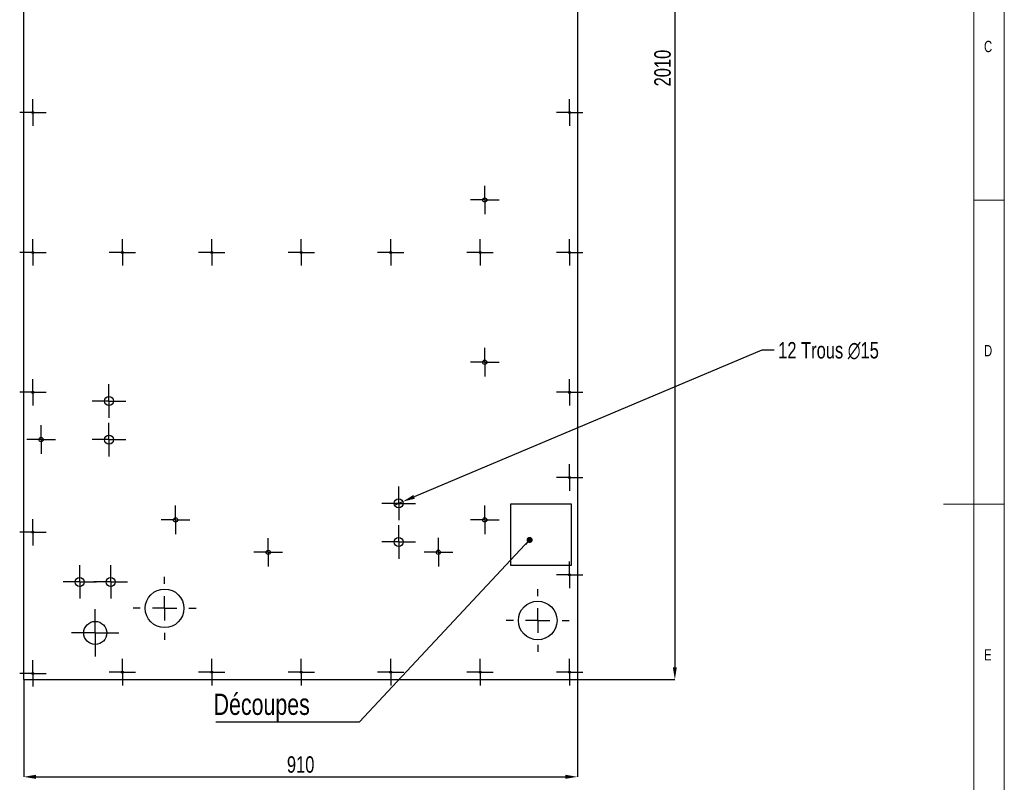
# Model space of a CAD drawing. Header units: millimetres. Extents: x 5 to 589, y 5 to 415.
# Tile 8 of 9: x 427 to 589, y 164 to 290. Entities that reach past the tile are written whole.
import ezdxf

# ---------------------------------------------------------------- set-up
doc = ezdxf.new("R2010")
doc.units = ezdxf.units.MM
doc.header["$PDSIZE"] = -1
doc.linetypes.add('CENTERX2', pattern=[20.32, 12.7, -2.54, 2.54, -2.54])
for name, color, linetype in [('COTES', 1, 'Continuous'), ('GRAVURES', 9, 'Continuous'), ('NOTES', 6, 'Continuous'), ('TRAIT-MIXTES', 3, 'CENTERX2')]:
    doc.layers.add(name, color=color, linetype=linetype)
doc.layers.add('TRAIT-FORT', color=4, linetype='Continuous', lineweight=25)
doc.styles.add('SLDTEXTSTYLE0', font='TXT', dxfattribs={"width": 0.75})
doc.dimstyles.new('SLDDIMSTYLE0', dxfattribs={"dimtxt": 0.18, "dimasz": 1, "dimexe": 0, "dimexo": 0.0625, "dimgap": 0, "dimtad": 0, "dimtih": 1, "dimtoh": 1, "dimdec": 0, "dimrnd": 1e-09, "dimzin": 0, "dimdsep": 46, "dimtxsty": 'Standard', "dimblk1": 'DOT', "dimblk2": 'DOT', "dimsah": 1, "dimcen": 0.09, "dimadec": 0, "dimazin": 0, "dimtfac": 1, "dimtdec": 0, "dimtofl": 0, "dimtmove": 0, "dimatfit": 3, "dimldrblk": 'DOT', "dimfxl": 1, "dimfrac": 2, "dimtolj": 1, "dimtzin": 0, "dimarcsym": 0})
doc.dimstyles.new('SLDDIMSTYLE4', dxfattribs={"dimtxt": 2.7, "dimasz": 2, "dimexe": 0, "dimexo": 0.0625, "dimgap": 0.675, "dimtad": 1, "dimdec": 0, "dimlfac": 10, "dimrnd": 1e-09, "dimzin": 12, "dimdsep": 46, "dimtxsty": 'SLDTEXTSTYLE0', "dimsah": 1, "dimcen": 0.09, "dimadec": 0, "dimazin": 3, "dimtfac": 1, "dimtdec": 0, "dimtofl": 0, "dimtmove": 0, "dimatfit": 3, "dimfxl": 1, "dimfrac": 2, "dimtolj": 1, "dimtzin": 12, "dimarcsym": 0})
doc.dimstyles.new('SLDDIMSTYLE5', dxfattribs={"dimtxt": 2.7, "dimasz": 2, "dimexe": 0, "dimexo": 0.0625, "dimgap": 0.675, "dimtad": 0, "dimtih": 1, "dimtoh": 1, "dimdec": 0, "dimlfac": 10, "dimrnd": 1e-09, "dimzin": 12, "dimdsep": 46, "dimtxsty": 'SLDTEXTSTYLE0', "dimblk1": 'NONE', "dimsah": 1, "dimcen": 0, "dimadec": 0, "dimazin": 3, "dimtfac": 1, "dimtdec": 0, "dimtmove": 0, "dimatfit": 3, "dimldrblk": 'NONE', "dimfxl": 1, "dimfrac": 2, "dimtolj": 1, "dimtzin": 12, "dimarcsym": 0})

# ---------------------------------------------------------------- blocks, each defined once
blk = doc.blocks.new('_D_50')
at = {"layer": 'COTES', "color": 0, "lineweight": -2, "transparency": 16777216}
for p, q in [((518.92, 382.19), (534.86, 382.19)), ((534.86, 380.19), (534.86, 183.19)), ((518.92, 181.19), (534.86, 181.19))]:
    blk.add_line(p, q, dxfattribs=at)
at = {"layer": 'COTES', "color": 0, "transparency": 16777216}
for points in [[(534.53, 380.19), (535.19, 380.19), (534.86, 382.19)], [(534.53, 183.19), (535.19, 183.19), (534.86, 181.19)]]:
    blk.add_solid(points, dxfattribs=at)
at = {"layer": 'Defpoints', "color": 0, "transparency": 16777216}
for p in [(518.86, 382.19), (518.86, 181.19), (534.86, 181.19)]:
    blk.add_point(p, dxfattribs=at)
at = {"layer": 'COTES', "color": 0, "transparency": 16777216, "insert": (531.48, 281.69), "char_height": 2.7, "attachment_point": 2, "rotation": 90, "style": 'SLDTEXTSTYLE0'}
blk.add_mtext('\\A1;2010', dxfattribs=at)
blk = doc.blocks.new('_D_51')
at = {"layer": 'COTES', "color": 0, "lineweight": -2, "transparency": 16777216}
for p, q in [((427.87, 181.13), (427.87, 165.19)), ((518.86, 181.13), (518.86, 165.19)), ((429.87, 165.19), (516.86, 165.19))]:
    blk.add_line(p, q, dxfattribs=at)
at = {"layer": 'COTES', "color": 0, "transparency": 16777216}
for points in [[(429.87, 165.53), (429.87, 164.86), (427.87, 165.19)], [(516.86, 165.53), (516.86, 164.86), (518.86, 165.19)]]:
    blk.add_solid(points, dxfattribs=at)
at = {"layer": 'Defpoints', "color": 0, "transparency": 16777216}
for p in [(427.87, 181.19), (518.86, 181.19), (518.86, 165.19)]:
    blk.add_point(p, dxfattribs=at)
at = {"layer": 'COTES', "color": 0, "transparency": 16777216, "insert": (473.37, 168.57), "char_height": 2.7, "attachment_point": 2, "style": 'SLDTEXTSTYLE0'}
blk.add_mtext('\\A1;910', dxfattribs=at)
blk = doc.blocks.new('_D_54')
at = {"layer": 'COTES', "color": 0, "lineweight": -2, "transparency": 16777216}
for p, q in [((549.16, 235.31), (492.01, 211.21)), ((551.16, 235.31), (549.16, 235.31)), ((488.79, 209.86), (490.17, 210.44))]:
    blk.add_line(p, q, dxfattribs=at)
at = {"layer": 'COTES', "color": 0, "transparency": 16777216}
blk.add_solid([(491.88, 211.52), (492.14, 210.91), (490.17, 210.44)], dxfattribs=at)
at = {"layer": 'Defpoints', "color": 0, "transparency": 16777216}
for p in [(490.17, 210.44), (488.79, 209.86)]:
    blk.add_point(p, dxfattribs=at)
at = {"layer": 'COTES', "color": 0, "transparency": 16777216, "insert": (551.84, 236.66), "char_height": 2.7, "attachment_point": 1, "style": 'SLDTEXTSTYLE0'}
blk.add_mtext('\\A1;12 Trous ∅15', dxfattribs=at)
blk = doc.blocks.new('_None')
blk = doc.blocks.new('SW_NOTE_8')
at = {"layer": 'NOTES', "color": 0}
blk.add_line((-23.59, 0), (0, 0), dxfattribs=at)
at = {"layer": 'NOTES', "color": 0, "insert": (-23.97, 4.65), "char_height": 3.5, "attachment_point": 1, "style": 'SLDTEXTSTYLE0'}
blk.add_mtext('Découpes', dxfattribs=at)
blk = doc.blocks.new('_Dot')
at = {"color": 0, "linetype": 'ByBlock', "lineweight": -2}
blk.add_line((-0.5, 0), (-1, 0), dxfattribs=at)
at = {"color": 0, "linetype": 'ByBlock', "const_width": 0.5}
blk.add_lwpolyline([(-0.25, 0, 1), (0.25, 0, 1)], format="xyb", close=True, dxfattribs=at)
blk = doc.blocks.new('SW_CENTERMARKSYMBOL_159')
at = {"layer": 'TRAIT-MIXTES', "color": 0}
for p, q in [((0, 2), (0, 2.75)), ((0, 0), (0, 2)), ((-2, 0), (-2.75, 0)), ((0, 0), (-2, 0)), ((0, 0), (0, -2)), ((0, 0), (2, 0)), ((2, 0), (2.75, 0)), ((0, -2), (0, -2.75))]:
    blk.add_line(p, q, dxfattribs=at)
blk = doc.blocks.new('SW_CENTERMARKSYMBOL_160')
at = {"layer": 'TRAIT-MIXTES', "color": 0}
for p, q in [((0, 2), (0, 2.75)), ((0, 0), (0, 2)), ((-2, 0), (-2.75, 0)), ((0, 0), (-2, 0)), ((0, 0), (0, -2)), ((0, 0), (2, 0)), ((2, 0), (2.75, 0)), ((0, -2), (0, -2.75))]:
    blk.add_line(p, q, dxfattribs=at)
blk = doc.blocks.new('SW_CENTERMARKSYMBOL_167')
at = {"layer": 'TRAIT-MIXTES', "color": 0}
for p, q in [((0, 2), (0, 2.75)), ((0, 0), (0, 2)), ((-2, 0), (-2.75, 0)), ((0, 0), (-2, 0)), ((0, 0), (0, -2)), ((0, 0), (2, 0)), ((2, 0), (2.75, 0)), ((0, -2), (0, -2.75))]:
    blk.add_line(p, q, dxfattribs=at)
blk = doc.blocks.new('SW_CENTERMARKSYMBOL_168')
at = {"layer": 'TRAIT-MIXTES', "color": 0}
for p, q in [((0, 2), (0, 2.75)), ((0, 0), (0, 2)), ((-2, 0), (-2.75, 0)), ((0, 0), (-2, 0)), ((0, 0), (0, -2)), ((0, 0), (2, 0)), ((2, 0), (2.75, 0)), ((0, -2), (0, -2.75))]:
    blk.add_line(p, q, dxfattribs=at)
blk = doc.blocks.new('SW_CENTERMARKSYMBOL_169')
at = {"layer": 'TRAIT-MIXTES', "color": 0}
for p, q in [((0, 2), (0, 2.75)), ((0, 0), (0, 2)), ((-2, 0), (-2.75, 0)), ((0, 0), (-2, 0)), ((0, 0), (0, -2)), ((0, 0), (2, 0)), ((2, 0), (2.75, 0)), ((0, -2), (0, -2.75))]:
    blk.add_line(p, q, dxfattribs=at)
blk = doc.blocks.new('SW_CENTERMARKSYMBOL_170')
at = {"layer": 'TRAIT-MIXTES', "color": 0}
for p, q in [((0, 2), (0, 2.75)), ((0, 0), (0, 2)), ((-2, 0), (-2.75, 0)), ((0, 0), (-2, 0)), ((0, 0), (0, -2)), ((0, 0), (2, 0)), ((2, 0), (2.75, 0)), ((0, -2), (0, -2.75))]:
    blk.add_line(p, q, dxfattribs=at)
blk = doc.blocks.new('SW_CENTERMARKSYMBOL_171')
at = {"layer": 'TRAIT-MIXTES', "color": 0}
for p, q in [((0, 2), (0, 2.35)), ((0, 0), (0, 2)), ((-2, 0), (-2.35, 0)), ((0, 0), (-2, 0)), ((0, 0), (0, -2)), ((0, 0), (2, 0)), ((2, 0), (2.35, 0)), ((0, -2), (0, -2.35))]:
    blk.add_line(p, q, dxfattribs=at)
blk = doc.blocks.new('SW_CENTERMARKSYMBOL_172')
at = {"layer": 'TRAIT-MIXTES', "color": 0}
for p, q in [((0, 2), (0, 2.35)), ((0, 0), (0, 2)), ((-2, 0), (-2.35, 0)), ((0, 0), (-2, 0)), ((0, 0), (0, -2)), ((0, 0), (2, 0)), ((2, 0), (2.35, 0)), ((0, -2), (0, -2.35))]:
    blk.add_line(p, q, dxfattribs=at)
blk = doc.blocks.new('SW_CENTERMARKSYMBOL_173')
at = {"layer": 'TRAIT-MIXTES', "color": 0}
for p, q in [((0, 2), (0, 2.35)), ((0, 0), (0, 2)), ((-2, 0), (-2.35, 0)), ((0, 0), (-2, 0)), ((0, 0), (0, -2)), ((0, 0), (2, 0)), ((2, 0), (2.35, 0)), ((0, -2), (0, -2.35))]:
    blk.add_line(p, q, dxfattribs=at)
blk = doc.blocks.new('SW_CENTERMARKSYMBOL_174')
at = {"layer": 'TRAIT-MIXTES', "color": 0}
for p, q in [((0, 2), (0, 2.35)), ((0, 0), (0, 2)), ((-2, 0), (-2.35, 0)), ((0, 0), (-2, 0)), ((0, 0), (0, -2)), ((0, 0), (2, 0)), ((2, 0), (2.35, 0)), ((0, -2), (0, -2.35))]:
    blk.add_line(p, q, dxfattribs=at)
blk = doc.blocks.new('SW_CENTERMARKSYMBOL_175')
at = {"layer": 'TRAIT-MIXTES', "color": 0}
for p, q in [((0, 2), (0, 2.35)), ((0, 0), (0, 2)), ((-2, 0), (-2.35, 0)), ((0, 0), (-2, 0)), ((0, 0), (0, -2)), ((0, 0), (2, 0)), ((2, 0), (2.35, 0)), ((0, -2), (0, -2.35))]:
    blk.add_line(p, q, dxfattribs=at)
blk = doc.blocks.new('SW_CENTERMARKSYMBOL_176')
at = {"layer": 'TRAIT-MIXTES', "color": 0}
for p, q in [((0, 2), (0, 2.35)), ((0, 0), (0, 2)), ((-2, 0), (-2.35, 0)), ((0, 0), (-2, 0)), ((0, 0), (0, -2)), ((0, 0), (2, 0)), ((2, 0), (2.35, 0)), ((0, -2), (0, -2.35))]:
    blk.add_line(p, q, dxfattribs=at)
blk = doc.blocks.new('SW_CENTERMARKSYMBOL_177')
at = {"layer": 'TRAIT-MIXTES', "color": 0}
for p, q in [((0, 2), (0, 2.35)), ((0, 0), (0, 2)), ((-2, 0), (-2.35, 0)), ((0, 0), (-2, 0)), ((0, 0), (0, -2)), ((0, 0), (2, 0)), ((2, 0), (2.35, 0)), ((0, -2), (0, -2.35))]:
    blk.add_line(p, q, dxfattribs=at)
blk = doc.blocks.new('SW_CENTERMARKSYMBOL_189')
at = {"layer": 'TRAIT-MIXTES', "color": 0}
for p, q in [((0, 2), (0, 2.17)), ((0, 0), (0, 2)), ((-2, 0), (-2.17, 0)), ((0, 0), (-2, 0)), ((0, 0), (0, -2)), ((0, 0), (2, 0)), ((2, 0), (2.17, 0)), ((0, -2), (0, -2.17))]:
    blk.add_line(p, q, dxfattribs=at)
blk = doc.blocks.new('SW_CENTERMARKSYMBOL_190')
at = {"layer": 'TRAIT-MIXTES', "color": 0}
for p, q in [((0, 2), (0, 2.17)), ((0, 0), (0, 2)), ((-2, 0), (-2.17, 0)), ((0, 0), (-2, 0)), ((0, 0), (0, -2)), ((0, 0), (2, 0)), ((2, 0), (2.17, 0)), ((0, -2), (0, -2.17))]:
    blk.add_line(p, q, dxfattribs=at)
blk = doc.blocks.new('SW_CENTERMARKSYMBOL_191')
at = {"layer": 'TRAIT-MIXTES', "color": 0}
for p, q in [((0, 2), (0, 2.17)), ((0, 0), (0, 2)), ((-2, 0), (-2.17, 0)), ((0, 0), (-2, 0)), ((0, 0), (0, -2)), ((0, 0), (2, 0)), ((2, 0), (2.17, 0)), ((0, -2), (0, -2.17))]:
    blk.add_line(p, q, dxfattribs=at)
blk = doc.blocks.new('SW_CENTERMARKSYMBOL_192')
at = {"layer": 'TRAIT-MIXTES', "color": 0}
for p, q in [((0, 2), (0, 2.17)), ((0, 0), (0, 2)), ((-2, 0), (-2.17, 0)), ((0, 0), (-2, 0)), ((0, 0), (0, -2)), ((0, 0), (2, 0)), ((2, 0), (2.17, 0)), ((0, -2), (0, -2.17))]:
    blk.add_line(p, q, dxfattribs=at)
blk = doc.blocks.new('SW_CENTERMARKSYMBOL_193')
at = {"layer": 'TRAIT-MIXTES', "color": 0}
for p, q in [((0, 2), (0, 2.17)), ((0, 0), (0, 2)), ((-2, 0), (-2.17, 0)), ((0, 0), (-2, 0)), ((0, 0), (0, -2)), ((0, 0), (2, 0)), ((2, 0), (2.17, 0)), ((0, -2), (0, -2.17))]:
    blk.add_line(p, q, dxfattribs=at)
blk = doc.blocks.new('SW_CENTERMARKSYMBOL_199')
at = {"layer": 'TRAIT-MIXTES', "color": 0}
for p, q in [((0, 2), (0, 2.17)), ((0, 0), (0, 2)), ((-2, 0), (-2.17, 0)), ((0, 0), (-2, 0)), ((0, 0), (0, -2)), ((0, 0), (2, 0)), ((2, 0), (2.17, 0)), ((0, -2), (0, -2.17))]:
    blk.add_line(p, q, dxfattribs=at)
blk = doc.blocks.new('SW_CENTERMARKSYMBOL_200')
at = {"layer": 'TRAIT-MIXTES', "color": 0}
for p, q in [((0, 2), (0, 2.17)), ((0, 0), (0, 2)), ((-2, 0), (-2.17, 0)), ((0, 0), (-2, 0)), ((0, 0), (0, -2)), ((0, 0), (2, 0)), ((2, 0), (2.17, 0)), ((0, -2), (0, -2.17))]:
    blk.add_line(p, q, dxfattribs=at)
blk = doc.blocks.new('SW_CENTERMARKSYMBOL_201')
at = {"layer": 'TRAIT-MIXTES', "color": 0}
for p, q in [((0, 2), (0, 2.17)), ((0, 0), (0, 2)), ((-2, 0), (-2.17, 0)), ((0, 0), (-2, 0)), ((0, 0), (0, -2)), ((0, 0), (2, 0)), ((2, 0), (2.17, 0)), ((0, -2), (0, -2.17))]:
    blk.add_line(p, q, dxfattribs=at)
blk = doc.blocks.new('SW_CENTERMARKSYMBOL_202')
at = {"layer": 'TRAIT-MIXTES', "color": 0}
for p, q in [((0, 2), (0, 2.17)), ((0, 0), (0, 2)), ((-2, 0), (-2.17, 0)), ((0, 0), (-2, 0)), ((0, 0), (0, -2)), ((0, 0), (2, 0)), ((2, 0), (2.17, 0)), ((0, -2), (0, -2.17))]:
    blk.add_line(p, q, dxfattribs=at)
blk = doc.blocks.new('SW_CENTERMARKSYMBOL_203')
at = {"layer": 'TRAIT-MIXTES', "color": 0}
for p, q in [((0, 2), (0, 2.17)), ((0, 0), (0, 2)), ((-2, 0), (-2.17, 0)), ((0, 0), (-2, 0)), ((0, 0), (0, -2)), ((0, 0), (2, 0)), ((2, 0), (2.17, 0)), ((0, -2), (0, -2.17))]:
    blk.add_line(p, q, dxfattribs=at)
blk = doc.blocks.new('SW_CENTERMARKSYMBOL_204')
at = {"layer": 'TRAIT-MIXTES', "color": 0}
for p, q in [((0, 2), (0, 2.17)), ((0, 0), (0, 2)), ((-2, 0), (-2.17, 0)), ((0, 0), (-2, 0)), ((0, 0), (0, -2)), ((0, 0), (2, 0)), ((2, 0), (2.17, 0)), ((0, -2), (0, -2.17))]:
    blk.add_line(p, q, dxfattribs=at)
blk = doc.blocks.new('SW_CENTERMARKSYMBOL_205')
at = {"layer": 'TRAIT-MIXTES', "color": 0}
for p, q in [((0, 2), (0, 2.17)), ((0, 0), (0, 2)), ((-2, 0), (-2.17, 0)), ((0, 0), (-2, 0)), ((0, 0), (0, -2)), ((0, 0), (2, 0)), ((2, 0), (2.17, 0)), ((0, -2), (0, -2.17))]:
    blk.add_line(p, q, dxfattribs=at)
blk = doc.blocks.new('SW_CENTERMARKSYMBOL_206')
at = {"layer": 'TRAIT-MIXTES', "color": 0}
for p, q in [((0, 2), (0, 2.17)), ((0, 0), (0, 2)), ((-2, 0), (-2.17, 0)), ((0, 0), (-2, 0)), ((0, 0), (0, -2)), ((0, 0), (2, 0)), ((2, 0), (2.17, 0)), ((0, -2), (0, -2.17))]:
    blk.add_line(p, q, dxfattribs=at)
blk = doc.blocks.new('SW_CENTERMARKSYMBOL_207')
at = {"layer": 'TRAIT-MIXTES', "color": 0}
for p, q in [((0, 2), (0, 2.17)), ((0, 0), (0, 2)), ((-2, 0), (-2.17, 0)), ((0, 0), (-2, 0)), ((0, 0), (0, -2)), ((0, 0), (2, 0)), ((2, 0), (2.17, 0)), ((0, -2), (0, -2.17))]:
    blk.add_line(p, q, dxfattribs=at)
blk = doc.blocks.new('SW_CENTERMARKSYMBOL_213')
at = {"layer": 'TRAIT-MIXTES', "color": 0}
for p, q in [((0, 2), (0, 2.17)), ((0, 0), (0, 2)), ((-2, 0), (-2.17, 0)), ((0, 0), (-2, 0)), ((0, 0), (0, -2)), ((0, 0), (2, 0)), ((2, 0), (2.17, 0)), ((0, -2), (0, -2.17))]:
    blk.add_line(p, q, dxfattribs=at)
blk = doc.blocks.new('SW_CENTERMARKSYMBOL_214')
at = {"layer": 'TRAIT-MIXTES', "color": 0}
for p, q in [((0, 2), (0, 2.17)), ((0, 0), (0, 2)), ((-2, 0), (-2.17, 0)), ((0, 0), (-2, 0)), ((0, 0), (0, -2)), ((0, 0), (2, 0)), ((2, 0), (2.17, 0)), ((0, -2), (0, -2.17))]:
    blk.add_line(p, q, dxfattribs=at)
blk = doc.blocks.new('SW_CENTERMARKSYMBOL_215')
at = {"layer": 'TRAIT-MIXTES', "color": 0}
for p, q in [((0, 2), (0, 2.17)), ((0, 0), (0, 2)), ((-2, 0), (-2.17, 0)), ((0, 0), (-2, 0)), ((0, 0), (0, -2)), ((0, 0), (2, 0)), ((2, 0), (2.17, 0)), ((0, -2), (0, -2.17))]:
    blk.add_line(p, q, dxfattribs=at)
blk = doc.blocks.new('SW_CENTERMARKSYMBOL_221')
at = {"layer": 'TRAIT-MIXTES', "color": 0}
for p, q in [((0, 2), (0, 2.17)), ((0, 0), (0, 2)), ((-2, 0), (-2.17, 0)), ((0, 0), (-2, 0)), ((0, 0), (0, -2)), ((0, 0), (2, 0)), ((2, 0), (2.17, 0)), ((0, -2), (0, -2.17))]:
    blk.add_line(p, q, dxfattribs=at)
blk = doc.blocks.new('SW_CENTERMARKSYMBOL_222')
at = {"layer": 'TRAIT-MIXTES', "color": 0}
for p, q in [((0, 2), (0, 2.17)), ((0, 0), (0, 2)), ((-2, 0), (-2.17, 0)), ((0, 0), (-2, 0)), ((0, 0), (0, -2)), ((0, 0), (2, 0)), ((2, 0), (2.17, 0)), ((0, -2), (0, -2.17))]:
    blk.add_line(p, q, dxfattribs=at)
blk = doc.blocks.new('SW_CENTERMARKSYMBOL_223')
at = {"layer": 'TRAIT-MIXTES', "color": 0}
for p, q in [((0, 2), (0, 2.17)), ((0, 0), (0, 2)), ((-2, 0), (-2.17, 0)), ((0, 0), (-2, 0)), ((0, 0), (0, -2)), ((0, 0), (2, 0)), ((2, 0), (2.17, 0)), ((0, -2), (0, -2.17))]:
    blk.add_line(p, q, dxfattribs=at)
blk = doc.blocks.new('SW_CENTERMARKSYMBOL_224')
at = {"layer": 'TRAIT-MIXTES', "color": 0}
for p, q in [((0, 2), (0, 2.17)), ((0, 0), (0, 2)), ((-2, 0), (-2.17, 0)), ((0, 0), (-2, 0)), ((0, 0), (0, -2)), ((0, 0), (2, 0)), ((2, 0), (2.17, 0)), ((0, -2), (0, -2.17))]:
    blk.add_line(p, q, dxfattribs=at)
blk = doc.blocks.new('SW_CENTERMARKSYMBOL_228')
at = {"layer": 'TRAIT-MIXTES', "color": 0}
for p, q in [((0, 4), (0, 5.175)), ((0, 0), (0, 2)), ((-4, 0), (-5.175, 0)), ((0, 0), (-2, 0)), ((0, 0), (0, -2)), ((0, 0), (2, 0)), ((4, 0), (5.175, 0)), ((0, -4), (0, -5.175))]:
    blk.add_line(p, q, dxfattribs=at)
blk = doc.blocks.new('SW_CENTERMARKSYMBOL_229')
at = {"layer": 'TRAIT-MIXTES', "color": 0}
for p, q in [((0, 4), (0, 5.175)), ((0, 0), (0, 2)), ((-4, 0), (-5.175, 0)), ((0, 0), (-2, 0)), ((0, 0), (0, -2)), ((0, 0), (2, 0)), ((4, 0), (5.175, 0)), ((0, -4), (0, -5.175))]:
    blk.add_line(p, q, dxfattribs=at)
blk = doc.blocks.new('SW_CENTERMARKSYMBOL_230')
at = {"layer": 'TRAIT-MIXTES', "color": 0}
for p, q in [((0, 2), (0, 3.89)), ((0, 0), (0, 2)), ((-2, 0), (-3.89, 0)), ((0, 0), (-2, 0)), ((0, 0), (0, -2)), ((0, 0), (2, 0)), ((2, 0), (3.89, 0)), ((0, -2), (0, -3.89))]:
    blk.add_line(p, q, dxfattribs=at)

msp = doc.modelspace()

# ---------------------------------------------------------------- linework, layer by layer
at = {"lineweight": 18}
for p, q in [((589, 5), (589, 415)), ((584, 10), (584, 410)), ((584, 260), (589, 260)), ((589, 210), (579, 210))]:
    msp.add_line(p, q, dxfattribs=at)
at = {"layer": 'GRAVURES', "lineweight": 25}
for centre, radius in [((451.0103, 192.8885), 3.175), ((512.3203, 190.8885), 3.175), ((439.6103, 188.8485), 1.8888)]:
    msp.add_circle(centre, radius, dxfattribs=at)
at = {"layer": 'TRAIT-FORT', "lineweight": 25}
for p, q in [((427.8703, 181.1932), (427.8703, 382.1931)), ((518.8598, 382.1931), (518.8598, 181.1932)), ((517.8599, 209.9932), (507.8599, 209.9932)), ((507.8599, 209.9932), (507.8599, 199.9932)), ((517.8599, 199.9932), (517.8599, 209.9932)), ((507.8599, 199.9932), (517.8599, 199.9932)), ((427.8703, 181.1932), (518.8598, 181.1932))]:
    msp.add_line(p, q, dxfattribs=at)
for centre, radius in [((429.3703, 274.3932), 0.17), ((517.5598, 274.3932), 0.17), ((503.6209, 260.0128), 0.35), ((429.3703, 251.3932), 0.17), ((444.0686, 251.3932), 0.17), ((458.7668, 251.3932), 0.17), ((473.4651, 251.3932), 0.17), ((488.1633, 251.3932), 0.17), ((502.8616, 251.3932), 0.17), ((517.5598, 251.3932), 0.17), ((503.6209, 233.3354), 0.35), ((429.3703, 228.3932), 0.17), ((517.5598, 228.3932), 0.17), ((441.8678, 226.9665), 0.75), ((430.7274, 220.6264), 0.35), ((441.8678, 220.6165), 0.75), ((517.5598, 214.3932), 0.17), ((489.4801, 210.1467), 0.75), ((452.8151, 207.4313), 0.35), ((503.6209, 207.4313), 0.35), ((429.3703, 205.3932), 0.17), ((489.4801, 203.7967), 0.75), ((468.0493, 202.0982), 0.35), ((496.0001, 202.1058), 0.35), ((437.0703, 197.2305), 0.75), ((442.1503, 197.2305), 0.75), ((517.5598, 198.3932), 0.17), ((429.3703, 182.1932), 0.17), ((444.0686, 182.3932), 0.17), ((458.7668, 182.3932), 0.17), ((473.4651, 182.3932), 0.17), ((488.1633, 182.3932), 0.17), ((502.8616, 182.3932), 0.17), ((517.5598, 182.3932), 0.17)]:
    msp.add_circle(centre, radius, dxfattribs=at)

# ---------------------------------------------------------------- block references
at = {"layer": 'NOTES'}
msp.add_blockref('SW_NOTE_8', (483.0364, 174.2209), dxfattribs=at)
at = {"layer": 'TRAIT-MIXTES'}
for name, p in [('SW_CENTERMARKSYMBOL_221', (429.3703, 274.3932)), ('SW_CENTERMARKSYMBOL_213', (517.5598, 274.3932)), ('SW_CENTERMARKSYMBOL_177', (503.6209, 260.0128)), ('SW_CENTERMARKSYMBOL_222', (429.3703, 251.3932)), ('SW_CENTERMARKSYMBOL_193', (444.0686, 251.3932)), ('SW_CENTERMARKSYMBOL_192', (458.7668, 251.3932)), ('SW_CENTERMARKSYMBOL_191', (473.4651, 251.3932)), ('SW_CENTERMARKSYMBOL_190', (488.1633, 251.3932)), ('SW_CENTERMARKSYMBOL_189', (502.8616, 251.3932)), ('SW_CENTERMARKSYMBOL_214', (517.5598, 251.3932)), ('SW_CENTERMARKSYMBOL_176', (503.6209, 233.3354)), ('SW_CENTERMARKSYMBOL_223', (429.3703, 228.3932)), ('SW_CENTERMARKSYMBOL_207', (517.5598, 228.3932)), ('SW_CENTERMARKSYMBOL_167', (441.8678, 226.9665)), ('SW_CENTERMARKSYMBOL_168', (441.8678, 220.6165)), ('SW_CENTERMARKSYMBOL_171', (430.7274, 220.6264)), ('SW_CENTERMARKSYMBOL_204', (517.5598, 214.3932)), ('SW_CENTERMARKSYMBOL_160', (489.4801, 210.1467)), ('SW_CENTERMARKSYMBOL_172', (452.8151, 207.4313)), ('SW_CENTERMARKSYMBOL_175', (503.6209, 207.4313)), ('SW_CENTERMARKSYMBOL_224', (429.3703, 205.3932)), ('SW_CENTERMARKSYMBOL_159', (489.4801, 203.7967)), ('SW_CENTERMARKSYMBOL_173', (468.0493, 202.0982)), ('SW_CENTERMARKSYMBOL_174', (496.0001, 202.1058)), ('SW_CENTERMARKSYMBOL_170', (437.0703, 197.2305)), ('SW_CENTERMARKSYMBOL_169', (442.1503, 197.2305)), ('SW_CENTERMARKSYMBOL_206', (517.5598, 198.3932)), ('SW_CENTERMARKSYMBOL_229', (451.0103, 192.8885)), ('SW_CENTERMARKSYMBOL_228', (512.3203, 190.8885)), ('SW_CENTERMARKSYMBOL_230', (439.6103, 188.8485)), ('SW_CENTERMARKSYMBOL_199', (444.0686, 182.3932)), ('SW_CENTERMARKSYMBOL_200', (458.7668, 182.3932)), ('SW_CENTERMARKSYMBOL_201', (473.4651, 182.3932)), ('SW_CENTERMARKSYMBOL_202', (488.1633, 182.3932)), ('SW_CENTERMARKSYMBOL_203', (502.8616, 182.3932)), ('SW_CENTERMARKSYMBOL_205', (517.5598, 182.3932)), ('SW_CENTERMARKSYMBOL_215', (429.3703, 182.1932))]:
    msp.add_blockref(name, p, dxfattribs=at)

# ---------------------------------------------------------------- texts
at = {"layer": 'NOTES', "char_height": 1.8521, "attachment_point": 1, "style": 'SLDTEXTSTYLE0'}
for s, insert in [('C', (585.6667, 286.168)), ('D', (585.6667, 236.168)), ('E', (585.6667, 186.168))]:
    msp.add_mtext(s, dxfattribs=dict(at, insert=insert))

# ---------------------------------------------------------------- dimensions: what is measured, and where the dimension line sits
at = {"layer": 'COTES'}
dim = msp.add_linear_dim(base=(534.8598, 181.1932), p1=(518.8598, 382.1931), p2=(518.8598, 181.1932), angle=90, dimstyle='SLDDIMSTYLE4', dxfattribs=at)
dim.commit()
dim.dimension.update_dxf_attribs({"geometry": '_D_50', "text_midpoint": (534.8598, 281.6932), "dimtype": 160})
dim = msp.add_diameter_dim_2p(p1=(488.789, 209.8553), p2=(490.1712, 210.438), text='12 Trous <>', dimstyle='SLDDIMSTYLE5', dxfattribs=at)
dim.commit()
dim.dimension.update_dxf_attribs({"geometry": '_D_54', "text_midpoint": (562.9748, 235.3053), "dimtype": 163})
dim = msp.add_linear_dim(base=(518.8598, 165.1932), p1=(427.8703, 181.1932), p2=(518.8598, 181.1932), dimstyle='SLDDIMSTYLE4', dxfattribs=at)
dim.commit()
dim.dimension.update_dxf_attribs({"geometry": '_D_51', "text_midpoint": (473.3651, 165.1932), "dimtype": 160})

# ---------------------------------------------------------------- leaders
at = {"layer": 'NOTES'}
msp.add_leader([(510.9935, 204.135), (483.0364, 174.2209)], dimstyle='SLDDIMSTYLE0', dxfattribs=at)

doc.saveas('drawing.dxf')
